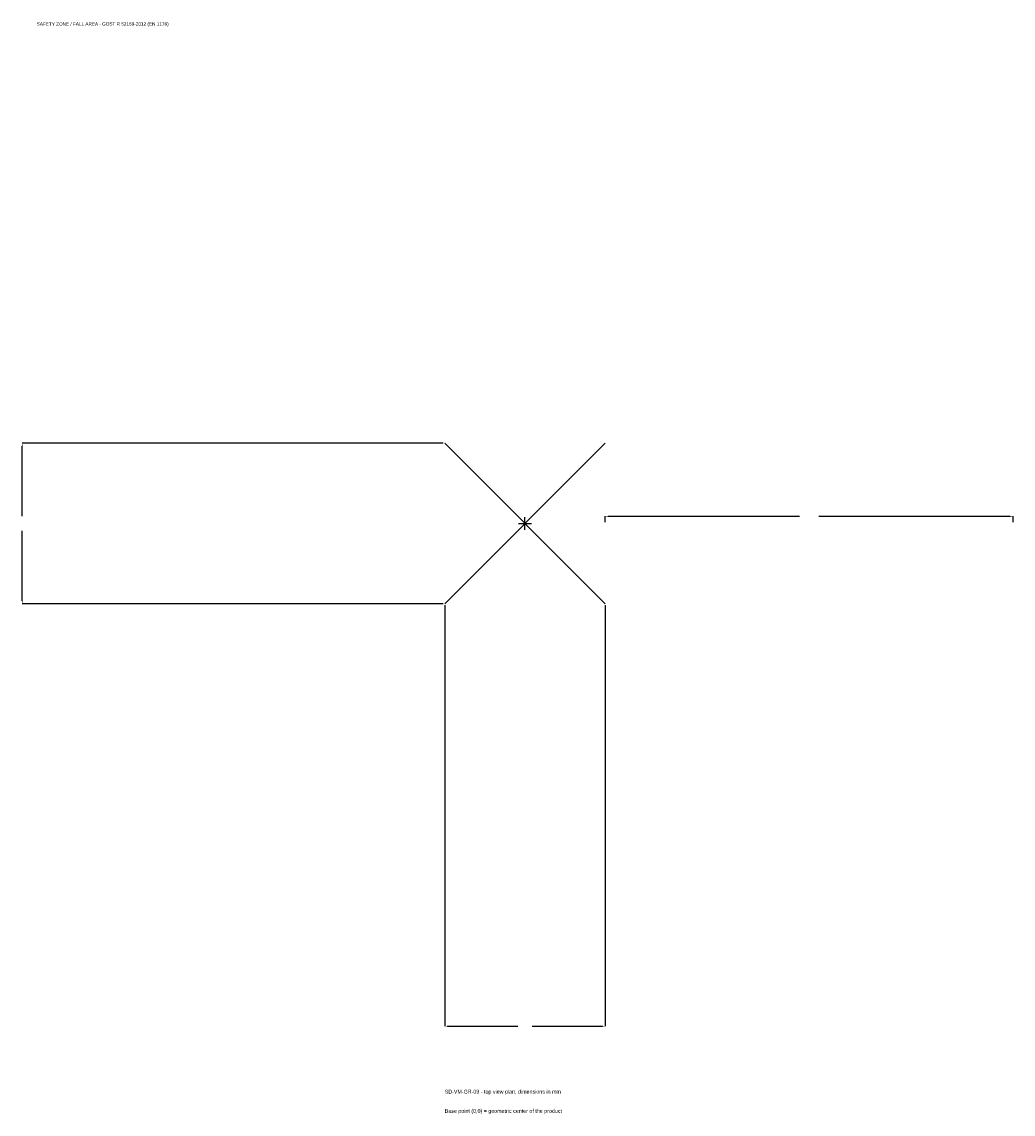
# Model space of a CAD drawing. Extents: x -1850 to 1795, y -2172 to 1844.
import ezdxf

# ---------------------------------------------------------------- set-up
doc = ezdxf.new("R2010")
doc.units = 0
for name, color, linetype in [('GP_MAF_zona_bezopasnosti', 1, 'Continuous'), ('ZSK_DANNYE', 3, 'Continuous'), ('ZSK_KONTUR', 7, 'Continuous'), ('ZSK_RAZMERY', 8, 'Continuous')]:
    doc.layers.add(name, color=color, linetype=linetype)
doc.dimstyles.new('ORION', dxfattribs={"dimtxt": 17.7, "dimasz": 10.62, "dimexe": 1.25, "dimexo": 5.31, "dimtad": 1, "dimcen": 2.5, "dimazin": 3, "dimtfac": 1, "dimtmove": 0, "dimatfit": 3})

# ---------------------------------------------------------------- blocks, each defined once
blk = doc.blocks.new('_CLOSEDFILLED')
at = {"color": 0, "linetype": 'BYBLOCK'}
blk.add_solid([(-1, 0.16), (0, 0), (-1, -0.16)], dxfattribs=at)
blk = doc.blocks.new('*D1')
for p, q in [((-295, -300.31), (-295, -1848.1)), ((295, -300.31), (295, -1848.1)), ((-284.38, -1848.1), (-26.55, -1848.1)), ((26.55, -1848.1), (284.38, -1848.1))]:
    blk.add_line(p, q)
at = {"layer": 'Defpoints'}
for p in [(-295, -295), (295, -295), (-295, -1848.1)]:
    blk.add_point(p, dxfattribs=at)
at = {"layer": 'ZSK_RAZMERY', "xscale": 10.62, "yscale": 10.62, "rotation": 180}
blk.add_blockref('_CLOSEDFILLED', (-295, -1848.1), dxfattribs=at)
at = {"layer": 'ZSK_RAZMERY', "xscale": 10.62, "yscale": 10.62}
blk.add_blockref('_CLOSEDFILLED', (295, -1848.1), dxfattribs=at)
blk = doc.blocks.new('*D2')
for p, q in [((-300.31, 295), (-1848.1, 295)), ((-1848.1, 26.55), (-1848.1, 284.38)), ((-1848.1, -284.38), (-1848.1, -26.55)), ((-300.31, -295), (-1848.1, -295))]:
    blk.add_line(p, q)
at = {"layer": 'Defpoints'}
for p in [(-295, 295), (-1848.1, -295), (-295, -295)]:
    blk.add_point(p, dxfattribs=at)
at = {"layer": 'ZSK_RAZMERY', "xscale": 10.62, "yscale": 10.62}
for p, rotation in [((-1848.1, 295), 90), ((-1848.1, -295), 270)]:
    blk.add_blockref('_CLOSEDFILLED', p, dxfattribs=dict(at, rotation=rotation))
blk = doc.blocks.new('*D3')
for p, q in [((295, 5.31), (295, 26.55)), ((305.62, 26.55), (1009.6, 26.55)), ((1080.4, 26.55), (1784.38, 26.55)), ((1795, 5.31), (1795, 26.55))]:
    blk.add_line(p, q)
at = {"layer": 'Defpoints'}
for p in [(295, 26.55), (295, 0), (1795, 0)]:
    blk.add_point(p, dxfattribs=at)
at = {"layer": 'ZSK_RAZMERY', "xscale": 10.62, "yscale": 10.62, "rotation": 180}
blk.add_blockref('_CLOSEDFILLED', (295, 26.55), dxfattribs=at)
at = {"layer": 'ZSK_RAZMERY', "xscale": 10.62, "yscale": 10.62}
blk.add_blockref('_CLOSEDFILLED', (1795, 26.55), dxfattribs=at)
blk = doc.blocks.new('B1')
at = {"layer": 'ZSK_KONTUR'}
for p, q in [((-295, -295), (295, 295)), ((-295, 295), (295, -295))]:
    blk.add_line(p, q, dxfattribs=at)
at = {"layer": 'ZSK_RAZMERY'}
for p, q in [((-23.6, 0), (23.6, 0)), ((0, -23.6), (0, 23.6))]:
    blk.add_line(p, q, dxfattribs=at)
at = {"layer": 'GP_MAF_zona_bezopasnosti', "color": 1}
blk.add_text('SAFETY ZONE / FALL AREA - GOST R 52169-2012 (EN 1176)', height=12.39, dxfattribs=at).set_placement((-1795, 1830.4))
at = {"layer": 'ZSK_RAZMERY'}
dim = blk.add_linear_dim(base=(-1848.1, -295), p1=(-295, -295), p2=(-295, 295), angle=90, dimstyle='ORION', dxfattribs=at)
dim.commit()
dim.dimension.update_dxf_attribs({"geometry": '*D2', "text_midpoint": (-1848.1, 0)})
for base, p1, p2, picture, middle in [((295, 26.55), (295, 0), (1795, 0), '*D3', (1045, 26.55)), ((-295, -1848.1), (-295, -295), (295, -295), '*D1', (0, -1848.1))]:
    dim = blk.add_linear_dim(base=base, p1=p1, p2=p2, dimstyle='ORION', dxfattribs=at)
    dim.commit()
    dim.dimension.update_dxf_attribs({"geometry": picture, "text_midpoint": middle})

msp = doc.modelspace()

# ---------------------------------------------------------------- block references
msp.add_blockref('B1', (0, 0))

# ---------------------------------------------------------------- texts
at = {"layer": 'ZSK_DANNYE', "color": 3}
msp.add_text('SD-VM-GR-09 - top view plan, dimensions in mm', height=14.16, dxfattribs=at).set_placement((-295, -2095.9))
at = {"layer": 'ZSK_DANNYE', "color": 7}
msp.add_text('Base point (0,0) = geometric center of the product', height=14.16, dxfattribs=at).set_placement((-295, -2166.7))

doc.saveas('drawing.dxf')
